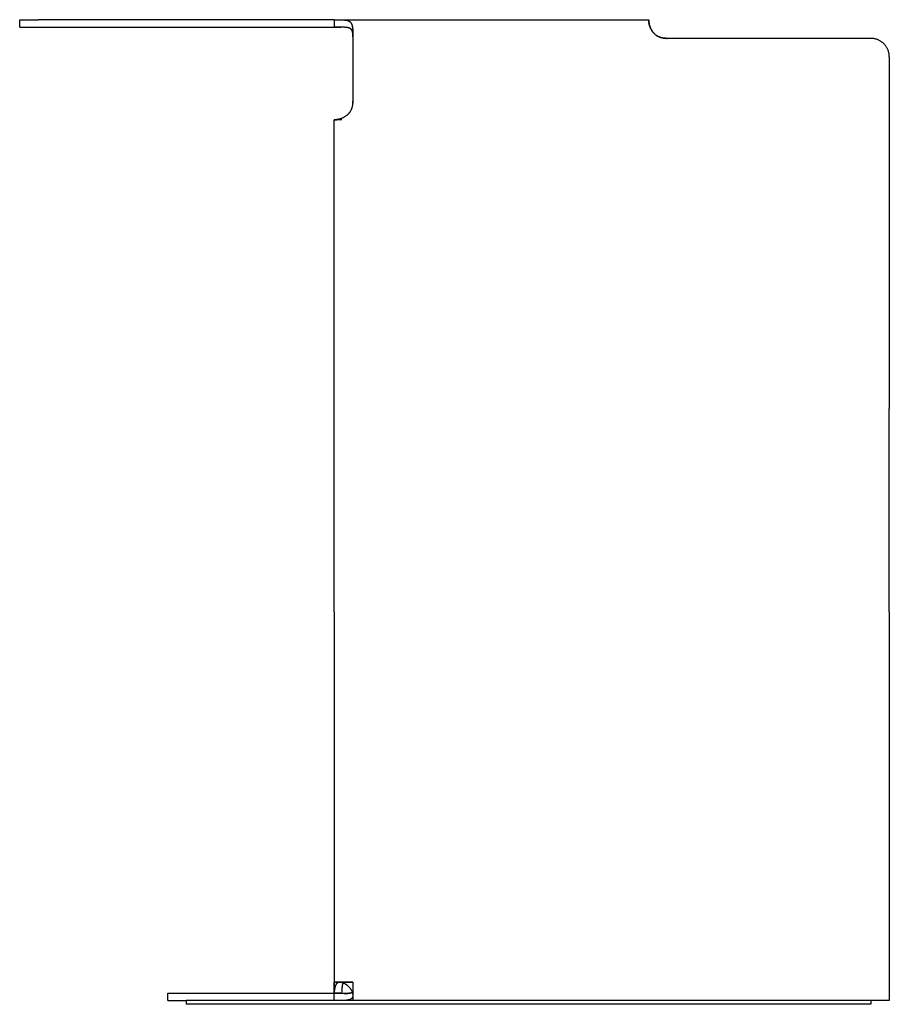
# Model space of a CAD drawing. Header units: millimetres. Extents: x 5000 to 6132, y 0 to 1128.
# Tile 2 of 3: x 5000 to 5470, y 596 to 1128. Entities that reach past the tile are written whole.
import ezdxf

# ---------------------------------------------------------------- set-up
doc = ezdxf.new("R2010")
doc.units = ezdxf.units.MM
doc.layers.add('Make2D$Sichtbar$Kurven', color=7, linetype='Continuous', true_color=0x000000)

msp = doc.modelspace()

# ---------------------------------------------------------------- linework, layer by layer
at = {"layer": 'Make2D$Sichtbar$Kurven', "color": 18, "lineweight": -3, "true_color": 0x000000}
for p, q in [((5000, 1123.76), (5000, 1127.76)), ((5000, 1127.76), (5010, 1127.76)), ((5000, 1123.76), (5010, 1123.76)), ((5170, 1127.76), (5010, 1127.76)), ((5010, 1123.76), (5170, 1123.76)), ((5170, 1127.76), (5172.63, 1127.83)), ((5170, 1127.76), (5170, 1123.76)), ((5170, 1123.76), (5170.04, 1123.76)), ((5174.02, 1123.75), (5170.04, 1123.76)), ((5170.04, 1123.76), (5173.65, 1123.76)), ((5174.88, 1123.73), (5170.04, 1123.76)), ((5170.45, 1127.76), (5173.11, 1127.77)), ((5170.45, 1127.76), (5260, 1127.76)), ((5172.63, 1127.83), (5173.91, 1127.84)), ((5173.11, 1127.77), (5174.37, 1127.74)), ((5173.91, 1127.84), (5174.53, 1127.82)), ((5175.49, 1123.72), (5174.02, 1123.75)), ((5174.37, 1127.74), (5174.99, 1127.7)), ((5174.53, 1127.82), (5175.13, 1127.8)), ((5175.98, 1123.68), (5174.88, 1123.73)), ((5174.99, 1127.7), (5175.62, 1127.66)), ((5175.13, 1127.8), (5175.42, 1127.78)), ((5175.42, 1127.78), (5175.7, 1127.75)), ((5175.97, 1123.7), (5175.49, 1123.72)), ((5175.62, 1127.66), (5175.91, 1127.63)), ((5175.7, 1127.75), (5175.98, 1127.72)), ((5175.91, 1127.63), (5176.18, 1127.6)), ((5176.43, 1123.67), (5175.97, 1123.7)), ((5175.98, 1127.72), (5176.24, 1127.68)), ((5176.24, 1123.67), (5175.98, 1123.68)), ((5176.18, 1127.6), (5176.44, 1127.56)), ((5176.24, 1127.68), (5176.5, 1127.64)), ((5176.49, 1123.65), (5176.24, 1123.67)), ((5176.66, 1123.64), (5176.43, 1123.67)), ((5176.44, 1127.56), (5176.69, 1127.52)), ((5176.73, 1123.62), (5176.49, 1123.65)), ((5176.5, 1127.64), (5176.63, 1127.61)), ((5176.63, 1127.61), (5176.75, 1127.58)), ((5176.88, 1123.62), (5176.66, 1123.64)), ((5176.69, 1127.52), (5176.8, 1127.49)), ((5176.97, 1123.59), (5176.73, 1123.62)), ((5176.75, 1127.58), (5176.87, 1127.55)), ((5176.8, 1127.49), (5176.92, 1127.47)), ((5176.87, 1127.55), (5176.99, 1127.52)), ((5177.09, 1123.58), (5176.88, 1123.62)), ((5176.92, 1127.47), (5177.03, 1127.44)), ((5177.2, 1123.55), (5176.97, 1123.59)), ((5176.99, 1127.52), (5177.11, 1127.49)), ((5177.03, 1127.44), (5177.14, 1127.41)), ((5177.31, 1123.54), (5177.09, 1123.58)), ((5177.11, 1127.49), (5177.22, 1127.45)), ((5177.14, 1127.41), (5177.25, 1127.38)), ((5177.32, 1123.53), (5177.2, 1123.55)), ((5177.22, 1127.45), (5177.33, 1127.42)), ((5177.25, 1127.38), (5177.35, 1127.35)), ((5177.41, 1123.52), (5177.31, 1123.54)), ((5177.43, 1123.51), (5177.32, 1123.53)), ((5177.33, 1127.42), (5177.44, 1127.38)), ((5177.35, 1127.35), (5177.45, 1127.31)), ((5177.51, 1123.5), (5177.41, 1123.52)), ((5177.54, 1123.48), (5177.43, 1123.51)), ((5177.44, 1127.38), (5177.55, 1127.33)), ((5177.45, 1127.31), (5177.55, 1127.28)), ((5177.61, 1123.47), (5177.51, 1123.5)), ((5177.65, 1123.45), (5177.54, 1123.48)), ((5177.55, 1127.33), (5177.65, 1127.29)), ((5177.55, 1127.28), (5177.65, 1127.24)), ((5177.71, 1123.45), (5177.61, 1123.47)), ((5177.65, 1127.29), (5177.76, 1127.24)), ((5177.65, 1127.24), (5177.74, 1127.2)), ((5177.76, 1123.42), (5177.65, 1123.45)), ((5177.81, 1123.42), (5177.71, 1123.45)), ((5177.74, 1127.2), (5177.83, 1127.16)), ((5177.76, 1127.24), (5177.85, 1127.19)), ((5177.87, 1123.39), (5177.76, 1123.42)), ((5177.91, 1123.39), (5177.81, 1123.42)), ((5177.83, 1127.16), (5177.92, 1127.11)), ((5177.85, 1127.19), (5177.95, 1127.14)), ((5177.98, 1123.35), (5177.87, 1123.39)), ((5178, 1123.35), (5177.91, 1123.39)), ((5177.92, 1127.11), (5178.01, 1127.06)), ((5177.95, 1127.14), (5178.05, 1127.08)), ((5178.08, 1123.31), (5177.98, 1123.35)), ((5178.09, 1123.32), (5178, 1123.35)), ((5178.01, 1127.06), (5178.09, 1127.01)), ((5178.05, 1127.08), (5178.14, 1127.03)), ((5178.19, 1123.27), (5178.08, 1123.31)), ((5178.09, 1127.01), (5178.17, 1126.96)), ((5178.18, 1123.28), (5178.09, 1123.32)), ((5178.14, 1127.03), (5178.18, 1127)), ((5178.17, 1126.96), (5178.26, 1126.9)), ((5178.18, 1127), (5178.23, 1126.97)), ((5178.27, 1123.25), (5178.18, 1123.28)), ((5178.29, 1123.23), (5178.19, 1123.27)), ((5178.23, 1126.97), (5178.27, 1126.94)), ((5178.26, 1126.9), (5178.34, 1126.84)), ((5178.27, 1126.94), (5178.31, 1126.9)), ((5178.36, 1123.21), (5178.27, 1123.25)), ((5178.39, 1123.18), (5178.29, 1123.23)), ((5178.31, 1126.9), (5178.35, 1126.87)), ((5178.34, 1126.84), (5178.41, 1126.78)), ((5178.35, 1126.87), (5178.4, 1126.84)), ((5178.45, 1123.16), (5178.36, 1123.21)), ((5178.49, 1123.13), (5178.39, 1123.18)), ((5178.4, 1126.84), (5178.44, 1126.8)), ((5178.41, 1126.78), (5178.49, 1126.72)), ((5178.44, 1126.8), (5178.48, 1126.77)), ((5178.53, 1123.12), (5178.45, 1123.16)), ((5178.48, 1126.77), (5178.52, 1126.73)), ((5178.49, 1126.72), (5178.57, 1126.65)), ((5178.59, 1123.08), (5178.49, 1123.13)), ((5178.52, 1126.73), (5178.55, 1126.7)), ((5178.61, 1123.07), (5178.53, 1123.12)), ((5178.55, 1126.7), (5178.59, 1126.66)), ((5178.57, 1126.65), (5178.64, 1126.58)), ((5178.59, 1126.66), (5178.63, 1126.62)), ((5178.69, 1123.02), (5178.59, 1123.08)), ((5178.7, 1123.03), (5178.61, 1123.07)), ((5178.63, 1126.62), (5178.67, 1126.59)), ((5178.64, 1126.58), (5178.71, 1126.51)), ((5178.67, 1126.59), (5178.7, 1126.55)), ((5178.75, 1122.99), (5178.69, 1123.02)), ((5178.7, 1126.55), (5178.77, 1126.47)), ((5178.77, 1122.98), (5178.7, 1123.03)), ((5178.71, 1126.51), (5178.78, 1126.43)), ((5178.81, 1122.95), (5178.75, 1122.99)), ((5178.77, 1126.47), (5178.84, 1126.38)), ((5178.85, 1122.93), (5178.77, 1122.98)), ((5178.78, 1126.43), (5178.85, 1126.35)), ((5178.86, 1122.91), (5178.81, 1122.95)), ((5178.84, 1126.38), (5178.9, 1126.3)), ((5178.85, 1126.35), (5178.91, 1126.28)), ((5178.92, 1122.87), (5178.85, 1122.93)), ((5178.91, 1122.88), (5178.86, 1122.91)), ((5178.9, 1126.3), (5178.97, 1126.21)), ((5178.91, 1126.28), (5178.96, 1126.22)), ((5178.96, 1122.84), (5178.91, 1122.88)), ((5179, 1122.82), (5178.92, 1122.87)), ((5178.96, 1126.22), (5179.01, 1126.15)), ((5179.01, 1122.8), (5178.96, 1122.84)), ((5178.97, 1126.21), (5179.03, 1126.12)), ((5179.07, 1122.76), (5179, 1122.82)), ((5179.01, 1126.15), (5179.06, 1126.08)), ((5179.06, 1122.76), (5179.01, 1122.8)), ((5179.03, 1126.12), (5179.09, 1126.03)), ((5179.06, 1126.08), (5179.1, 1126.02)), ((5179.1, 1122.72), (5179.06, 1122.76)), ((5179.1, 1122.73), (5179.07, 1122.76)), ((5179.09, 1126.03), (5179.15, 1125.93)), ((5179.1, 1126.02), (5179.15, 1125.95)), ((5179.13, 1122.7), (5179.1, 1122.73)), ((5179.15, 1122.68), (5179.1, 1122.72)), ((5179.17, 1122.67), (5179.13, 1122.7)), ((5179.15, 1125.95), (5179.19, 1125.87)), ((5179.15, 1125.93), (5179.2, 1125.83)), ((5179.19, 1125.87), (5179.23, 1125.8)), ((5179.2, 1125.83), (5179.26, 1125.73)), ((5179.23, 1125.8), (5179.27, 1125.73)), ((5179.26, 1125.73), (5179.31, 1125.63)), ((5179.27, 1125.73), (5179.31, 1125.65)), ((5179.31, 1125.65), (5179.35, 1125.57)), ((5179.31, 1125.63), (5179.36, 1125.53)), ((5179.35, 1125.57), (5179.39, 1125.5)), ((5179.36, 1125.53), (5179.4, 1125.42)), ((5179.39, 1125.5), (5179.42, 1125.42)), ((5179.4, 1125.42), (5179.45, 1125.31)), ((5179.42, 1125.42), (5179.46, 1125.34)), ((5179.45, 1125.31), (5179.49, 1125.2)), ((5179.46, 1125.34), (5179.49, 1125.26)), ((5179.49, 1125.26), (5179.52, 1125.17)), ((5179.49, 1125.2), (5179.54, 1125.09)), ((5179.52, 1125.17), (5179.58, 1125.01)), ((5179.54, 1125.09), (5179.58, 1124.97)), ((5179.58, 1125.01), (5179.64, 1124.83)), ((5179.58, 1124.97), (5179.61, 1124.85)), ((5179.61, 1124.85), (5179.65, 1124.73)), ((5179.64, 1124.83), (5179.69, 1124.66)), ((5179.65, 1124.73), (5179.69, 1124.61)), ((5179.69, 1124.66), (5179.74, 1124.48)), ((5179.69, 1124.61), (5179.72, 1124.49)), ((5179.72, 1124.49), (5179.78, 1124.23)), ((5179.74, 1124.48), (5179.78, 1124.29)), ((5179.78, 1124.29), (5179.82, 1124.1)), ((5179.78, 1124.23), (5179.83, 1123.97)), ((5179.82, 1124.1), (5179.85, 1123.91)), ((5179.83, 1123.97), (5179.88, 1123.7)), ((5179.85, 1123.91), (5179.88, 1123.71)), ((5179.87, 1123.76), (5179.87, 1123.76)), ((5179.88, 1123.71), (5179.91, 1123.51)), ((5179.88, 1123.7), (5179.92, 1123.43)), ((5179.91, 1123.51), (5179.93, 1123.31)), ((5179.92, 1123.43), (5179.95, 1123.15)), ((5179.93, 1123.31), (5179.97, 1122.89)), ((5179.95, 1123.15), (5179.97, 1122.86)), ((5179.97, 1122.89), (5180, 1122.46)), ((5179.97, 1122.86), (5180.01, 1122.2)), ((5260, 1127.76), (5340, 1127.76)), ((5339.97, 1127.43), (5339.98, 1127.57)), ((5339.97, 1127.26), (5339.97, 1127.43)), ((5339.97, 1127.16), (5339.97, 1127.26)), ((5339.97, 1127.05), (5339.97, 1127.16)), ((5339.97, 1126.94), (5339.97, 1127.05)), ((5339.98, 1126.81), (5339.97, 1126.94)), ((5340, 1127.76), (5339.98, 1127.42)), ((5339.98, 1127.57), (5339.99, 1127.67)), ((5339.98, 1127.42), (5339.98, 1127.33)), ((5339.99, 1126.75), (5339.98, 1127.42)), ((5339.98, 1127.33), (5339.99, 1127.22)), ((5339.99, 1126.68), (5339.98, 1126.81)), ((5339.99, 1127.71), (5340, 1127.73)), ((5339.99, 1127.67), (5339.99, 1127.71)), ((5339.99, 1127.22), (5339.99, 1127.11)), ((5339.99, 1127.11), (5340, 1126.98)), ((5340, 1126.54), (5339.99, 1126.68)), ((5340, 1126.42), (5340, 1127.76)), ((5340, 1126.98), (5340.01, 1126.84)), ((5340.02, 1126.4), (5340, 1126.54)), ((5340, 1126.42), (5340, 1125.42)), ((5340.01, 1126.84), (5340.03, 1126.69)), ((5340.04, 1126.24), (5340.02, 1126.4)), ((5340.03, 1126.69), (5340.05, 1126.53)), ((5340.07, 1126.08), (5340.04, 1126.24)), ((5340.05, 1126.53), (5340.07, 1126.36)), ((5340.07, 1126.36), (5340.13, 1126)), ((5340.09, 1125.91), (5340.07, 1126.08)), ((5340.13, 1125.74), (5340.09, 1125.91)), ((5340.13, 1126), (5340.21, 1125.6)), ((5340.17, 1125.55), (5340.13, 1125.74)), ((5340.21, 1125.36), (5340.17, 1125.55)), ((5340.21, 1125.6), (5340.25, 1125.39)), ((5340.26, 1125.17), (5340.21, 1125.36)), ((5340.25, 1125.39), (5340.3, 1125.17)), ((5340.32, 1124.96), (5340.26, 1125.17)), ((5340.3, 1125.17), (5340.36, 1124.94)), ((5340.38, 1124.76), (5340.32, 1124.96)), ((5340.36, 1124.94), (5340.43, 1124.71)), ((5340.45, 1124.54), (5340.38, 1124.76)), ((5340.43, 1124.71), (5340.5, 1124.47)), ((5340.53, 1124.32), (5340.45, 1124.54)), ((5340.5, 1124.47), (5340.58, 1124.22)), ((5340.61, 1124.09), (5340.53, 1124.32)), ((5340.58, 1124.22), (5340.67, 1123.97)), ((5340.7, 1123.86), (5340.61, 1124.09)), ((5340.67, 1123.97), (5340.77, 1123.72)), ((5340.8, 1123.62), (5340.7, 1123.86)), ((5340.77, 1123.72), (5340.88, 1123.46)), ((5340.91, 1123.38), (5340.8, 1123.62)), ((5340.88, 1123.46), (5341, 1123.2)), ((5341.02, 1123.13), (5340.91, 1123.38)), ((5341, 1123.2), (5341.12, 1122.93)), ((5341.15, 1122.88), (5341.02, 1123.13)), ((5341.12, 1122.93), (5341.26, 1122.66)), ((5341.29, 1122.6), (5341.15, 1122.88)), ((5179.19, 1122.64), (5179.15, 1122.68)), ((5179.2, 1122.63), (5179.17, 1122.67)), ((5179.23, 1122.6), (5179.19, 1122.64)), ((5179.23, 1122.6), (5179.2, 1122.63)), ((5179.26, 1122.57), (5179.23, 1122.6)), ((5179.27, 1122.55), (5179.23, 1122.6)), ((5179.29, 1122.54), (5179.26, 1122.57)), ((5179.31, 1122.51), (5179.27, 1122.55)), ((5179.32, 1122.5), (5179.29, 1122.54)), ((5179.35, 1122.46), (5179.31, 1122.51)), ((5179.35, 1122.47), (5179.32, 1122.5)), ((5179.38, 1122.43), (5179.35, 1122.47)), ((5179.39, 1122.42), (5179.35, 1122.46)), ((5179.41, 1122.4), (5179.38, 1122.43)), ((5179.42, 1122.37), (5179.39, 1122.42)), ((5179.44, 1122.36), (5179.41, 1122.4)), ((5179.46, 1122.33), (5179.42, 1122.37)), ((5179.46, 1122.32), (5179.44, 1122.36)), ((5179.49, 1122.28), (5179.46, 1122.33)), ((5179.49, 1122.29), (5179.46, 1122.32)), ((5179.51, 1122.25), (5179.49, 1122.29)), ((5179.52, 1122.23), (5179.49, 1122.28)), ((5179.54, 1122.21), (5179.51, 1122.25)), ((5179.55, 1122.18), (5179.52, 1122.23)), ((5179.56, 1122.17), (5179.54, 1122.21)), ((5179.58, 1122.13), (5179.55, 1122.18)), ((5179.59, 1122.13), (5179.56, 1122.17)), ((5179.61, 1122.08), (5179.58, 1122.13)), ((5179.61, 1122.09), (5179.59, 1122.13)), ((5179.63, 1122.05), (5179.61, 1122.09)), ((5179.63, 1122.03), (5179.61, 1122.08)), ((5179.65, 1122.01), (5179.63, 1122.05)), ((5179.66, 1121.98), (5179.63, 1122.03)), ((5179.67, 1121.97), (5179.65, 1122.01)), ((5179.68, 1121.92), (5179.66, 1121.98)), ((5179.69, 1121.92), (5179.67, 1121.97)), ((5179.71, 1121.87), (5179.68, 1121.92)), ((5179.71, 1121.88), (5179.69, 1121.92)), ((5179.73, 1121.84), (5179.71, 1121.88)), ((5179.73, 1121.82), (5179.71, 1121.87)), ((5179.75, 1121.79), (5179.73, 1121.84)), ((5179.75, 1121.76), (5179.73, 1121.82)), ((5179.77, 1121.75), (5179.75, 1121.79)), ((5179.77, 1121.71), (5179.75, 1121.76)), ((5179.78, 1121.7), (5179.77, 1121.75)), ((5179.79, 1121.65), (5179.77, 1121.71)), ((5179.8, 1121.65), (5179.78, 1121.7)), ((5179.81, 1121.59), (5179.79, 1121.65)), ((5179.81, 1121.6), (5179.8, 1121.65)), ((5179.83, 1121.56), (5179.81, 1121.6)), ((5179.82, 1121.54), (5179.81, 1121.59)), ((5179.86, 1121.42), (5179.82, 1121.54)), ((5179.84, 1121.51), (5179.83, 1121.56)), ((5179.86, 1121.43), (5179.84, 1121.51)), ((5179.88, 1121.35), (5179.86, 1121.43)), ((5179.88, 1121.3), (5179.86, 1121.42)), ((5179.89, 1121.28), (5179.88, 1121.35)), ((5179.91, 1121.18), (5179.88, 1121.3)), ((5179.91, 1121.2), (5179.89, 1121.28)), ((5179.94, 1121.03), (5179.91, 1121.2)), ((5179.93, 1121.05), (5179.91, 1121.18)), ((5179.95, 1120.93), (5179.93, 1121.05)), ((5179.96, 1120.87), (5179.94, 1121.03)), ((5179.97, 1120.8), (5179.95, 1120.93)), ((5179.98, 1120.7), (5179.96, 1120.87)), ((5179.98, 1120.66), (5179.97, 1120.8)), ((5179.99, 1120.53), (5179.98, 1120.7)), ((5179.99, 1120.53), (5179.98, 1120.66)), ((5180, 1120.35), (5179.99, 1120.53)), ((5180.01, 1120.25), (5179.99, 1120.53)), ((5180, 1122.46), (5180.02, 1122.01)), ((5180.01, 1120.17), (5180, 1120.35)), ((5180.03, 1120.12), (5180, 1118.52)), ((5180, 1118.52), (5180, 1117.76)), ((5180, 1117.76), (5180, 1083.76)), ((5180.01, 1122.2), (5180.03, 1121.53)), ((5180.02, 1119.97), (5180.01, 1120.25)), ((5180.01, 1118.52), (5180.02, 1119.37)), ((5180.02, 1122.01), (5180.03, 1121.09)), ((5180.03, 1120.12), (5180.02, 1119.37)), ((5180.02, 1119.37), (5180.02, 1119.97)), ((5180.03, 1121.53), (5180.03, 1120.12)), ((5180.03, 1121.09), (5180.03, 1120.12)), ((5341.26, 1122.66), (5341.41, 1122.4)), ((5341.43, 1122.33), (5341.29, 1122.6)), ((5341.41, 1122.4), (5341.57, 1122.13)), ((5341.59, 1122.07), (5341.43, 1122.33)), ((5341.57, 1122.13), (5341.73, 1121.86)), ((5341.74, 1121.82), (5341.59, 1122.07)), ((5341.73, 1121.86), (5341.91, 1121.6)), ((5341.91, 1121.57), (5341.74, 1121.82)), ((5341.91, 1121.6), (5342.1, 1121.34)), ((5342.08, 1121.32), (5341.91, 1121.57)), ((5342.26, 1121.08), (5342.08, 1121.32)), ((5342.1, 1121.34), (5342.29, 1121.08)), ((5342.35, 1120.97), (5342.26, 1121.08)), ((5342.29, 1121.08), (5342.5, 1120.83)), ((5342.45, 1120.85), (5342.35, 1120.97)), ((5342.55, 1120.73), (5342.45, 1120.85)), ((5342.5, 1120.83), (5342.61, 1120.7)), ((5342.65, 1120.62), (5342.55, 1120.73)), ((5342.61, 1120.7), (5342.72, 1120.58)), ((5342.75, 1120.51), (5342.65, 1120.62)), ((5342.72, 1120.58), (5342.83, 1120.46)), ((5342.86, 1120.4), (5342.75, 1120.51)), ((5342.83, 1120.46), (5342.94, 1120.34)), ((5342.97, 1120.29), (5342.86, 1120.4)), ((5342.94, 1120.34), (5343.06, 1120.22)), ((5343.08, 1120.18), (5342.97, 1120.29)), ((5343.06, 1120.22), (5343.18, 1120.11)), ((5343.2, 1120.07), (5343.08, 1120.18)), ((5343.18, 1120.11), (5343.3, 1120)), ((5343.31, 1119.97), (5343.2, 1120.07)), ((5343.3, 1120), (5343.42, 1119.89)), ((5343.44, 1119.87), (5343.31, 1119.97)), ((5343.42, 1119.89), (5343.55, 1119.78)), ((5343.56, 1119.76), (5343.44, 1119.87)), ((5343.55, 1119.78), (5343.68, 1119.67)), ((5343.69, 1119.66), (5343.56, 1119.76)), ((5343.68, 1119.67), (5343.81, 1119.57)), ((5343.82, 1119.56), (5343.69, 1119.66)), ((5343.81, 1119.57), (5343.94, 1119.47)), ((5343.96, 1119.46), (5343.82, 1119.56)), ((5343.94, 1119.47), (5344.08, 1119.37)), ((5344.09, 1119.36), (5343.96, 1119.46)), ((5344.08, 1119.37), (5344.22, 1119.28)), ((5344.24, 1119.27), (5344.09, 1119.36)), ((5344.22, 1119.28), (5344.36, 1119.19)), ((5344.38, 1119.17), (5344.24, 1119.27)), ((5344.36, 1119.19), (5344.5, 1119.1)), ((5344.54, 1119.08), (5344.38, 1119.17)), ((5344.5, 1119.1), (5344.65, 1119.01)), ((5344.69, 1118.98), (5344.54, 1119.08)), ((5344.65, 1119.01), (5344.8, 1118.93)), ((5344.85, 1118.9), (5344.69, 1118.98)), ((5344.8, 1118.93), (5345.04, 1118.81)), ((5345.01, 1118.81), (5344.85, 1118.9)), ((5345.16, 1118.73), (5345.01, 1118.81)), ((5345.04, 1118.81), (5345.29, 1118.69)), ((5345.32, 1118.65), (5345.16, 1118.73)), ((5345.29, 1118.69), (5345.54, 1118.58)), ((5345.47, 1118.58), (5345.32, 1118.65)), ((5345.63, 1118.51), (5345.47, 1118.58)), ((5345.54, 1118.58), (5345.8, 1118.47)), ((5345.78, 1118.44), (5345.63, 1118.51)), ((5345.94, 1118.38), (5345.78, 1118.44)), ((5345.8, 1118.47), (5346.05, 1118.38)), ((5346.1, 1118.32), (5345.94, 1118.38)), ((5346.05, 1118.38), (5346.31, 1118.29)), ((5346.25, 1118.27), (5346.1, 1118.32)), ((5346.41, 1118.22), (5346.25, 1118.27)), ((5346.31, 1118.29), (5346.57, 1118.21)), ((5346.57, 1118.17), (5346.41, 1118.22)), ((5346.57, 1118.21), (5346.84, 1118.13)), ((5346.73, 1118.12), (5346.57, 1118.17)), ((5346.89, 1118.08), (5346.73, 1118.12)), ((5346.84, 1118.13), (5347.1, 1118.07)), ((5347.05, 1118.04), (5346.89, 1118.08)), ((5347.21, 1118), (5347.05, 1118.04)), ((5347.1, 1118.07), (5347.37, 1118.01)), ((5347.37, 1117.97), (5347.21, 1118)), ((5347.37, 1118.01), (5347.64, 1117.95)), ((5347.53, 1117.94), (5347.37, 1117.97)), ((5347.86, 1117.88), (5347.53, 1117.94)), ((5347.64, 1117.95), (5347.91, 1117.91)), ((5348.19, 1117.84), (5347.86, 1117.88)), ((5347.91, 1117.91), (5348.18, 1117.87)), ((5348.18, 1117.87), (5348.46, 1117.83)), ((5348.52, 1117.81), (5348.19, 1117.84)), ((5348.46, 1117.83), (5348.73, 1117.8)), ((5348.86, 1117.78), (5348.52, 1117.81)), ((5348.73, 1117.8), (5349, 1117.78)), ((5349.2, 1117.77), (5348.86, 1117.78)), ((5349.39, 1117.76), (5348.86, 1117.78)), ((5349, 1117.78), (5350, 1117.76)), ((5349.55, 1117.76), (5349.2, 1117.77)), ((5349.39, 1117.76), (5349.58, 1117.76)), ((5350, 1117.76), (5349.55, 1117.76)), ((5349.96, 1117.76), (5349.58, 1117.76)), ((5460, 1117.76), (5350, 1117.76)), ((5460.34, 1117.75), (5460, 1117.76)), ((5460.68, 1117.73), (5460.34, 1117.75)), ((5461.02, 1117.71), (5460.68, 1117.73)), ((5461.36, 1117.66), (5461.02, 1117.71)), ((5461.7, 1117.61), (5461.36, 1117.66)), ((5462.03, 1117.55), (5461.7, 1117.61)), ((5462.37, 1117.47), (5462.03, 1117.55)), ((5462.7, 1117.39), (5462.37, 1117.47)), ((5463.03, 1117.29), (5462.7, 1117.39)), ((5463.35, 1117.18), (5463.03, 1117.29)), ((5463.67, 1117.06), (5463.35, 1117.18)), ((5463.98, 1116.93), (5463.67, 1117.06)), ((5464.29, 1116.79), (5463.98, 1116.93)), ((5464.6, 1116.64), (5464.29, 1116.79)), ((5464.9, 1116.47), (5464.6, 1116.64)), ((5465.2, 1116.3), (5464.9, 1116.47)), ((5465.48, 1116.12), (5465.2, 1116.3)), ((5465.77, 1115.93), (5465.48, 1116.12)), ((5466.04, 1115.73), (5465.77, 1115.93)), ((5466.31, 1115.51), (5466.04, 1115.73)), ((5466.57, 1115.29), (5466.31, 1115.51)), ((5466.83, 1115.07), (5466.57, 1115.29)), ((5467.07, 1114.83), (5466.83, 1115.07)), ((5467.31, 1114.58), (5467.07, 1114.83)), ((5467.54, 1114.33), (5467.31, 1114.58)), ((5467.76, 1114.07), (5467.54, 1114.33)), ((5467.97, 1113.8), (5467.76, 1114.07)), ((5468.17, 1113.52), (5467.97, 1113.8)), ((5468.36, 1113.24), (5468.17, 1113.52)), ((5468.54, 1112.95), (5468.36, 1113.24)), ((5468.72, 1112.66), (5468.54, 1112.95)), ((5468.88, 1112.36), (5468.72, 1112.66)), ((5469.03, 1112.05), (5468.88, 1112.36)), ((5469.17, 1111.74), (5469.03, 1112.05)), ((5469.3, 1111.43), (5469.17, 1111.74)), ((5469.42, 1111.11), (5469.3, 1111.43)), ((5469.53, 1110.78), (5469.42, 1111.11)), ((5469.63, 1110.46), (5469.53, 1110.78)), ((5469.72, 1110.13), (5469.63, 1110.46)), ((5469.79, 1109.79), (5469.72, 1110.13)), ((5469.85, 1109.46), (5469.79, 1109.79)), ((5469.91, 1109.12), (5469.85, 1109.46)), ((5469.95, 1108.78), (5469.91, 1109.12)), ((5469.98, 1108.44), (5469.95, 1108.78)), ((5469.99, 1108.1), (5469.98, 1108.44)), ((5470, 1107.76), (5469.99, 1108.1)), ((5470, 1107.76), (5470, 917.76)), ((5179.55, 1080.33), (5179.47, 1080.07)), ((5179.62, 1080.6), (5179.55, 1080.33)), ((5179.69, 1080.86), (5179.62, 1080.6)), ((5179.75, 1081.13), (5179.69, 1080.86)), ((5179.8, 1081.4), (5179.75, 1081.13)), ((5179.85, 1081.67), (5179.8, 1081.4)), ((5179.89, 1081.94), (5179.85, 1081.67)), ((5179.93, 1082.21), (5179.89, 1081.94)), ((5179.95, 1082.49), (5179.93, 1082.21)), ((5179.97, 1082.76), (5179.95, 1082.49)), ((5180, 1083.76), (5179.97, 1082.76)), ((5179.99, 1083.15), (5180, 1083.34)), ((5180, 1083.34), (5180, 1083.76)), ((5174.83, 1074.88), (5174.56, 1074.75)), ((5175.09, 1075.02), (5174.83, 1074.88)), ((5175.36, 1075.17), (5175.09, 1075.02)), ((5175.63, 1075.32), (5175.36, 1075.17)), ((5175.9, 1075.49), (5175.63, 1075.32)), ((5176.16, 1075.67), (5175.9, 1075.49)), ((5176.42, 1075.86), (5176.16, 1075.67)), ((5176.68, 1076.05), (5176.42, 1075.86)), ((5176.93, 1076.26), (5176.68, 1076.05)), ((5177.06, 1076.37), (5176.93, 1076.26)), ((5177.18, 1076.47), (5177.06, 1076.37)), ((5177.3, 1076.59), (5177.18, 1076.47)), ((5177.42, 1076.7), (5177.3, 1076.59)), ((5177.53, 1076.82), (5177.42, 1076.7)), ((5177.65, 1076.94), (5177.53, 1076.82)), ((5177.76, 1077.06), (5177.65, 1076.94)), ((5177.87, 1077.18), (5177.76, 1077.06)), ((5177.98, 1077.31), (5177.87, 1077.18)), ((5178.09, 1077.44), (5177.98, 1077.31)), ((5178.19, 1077.57), (5178.09, 1077.44)), ((5178.29, 1077.7), (5178.19, 1077.57)), ((5178.39, 1077.84), (5178.29, 1077.7)), ((5178.48, 1077.98), (5178.39, 1077.84)), ((5178.57, 1078.12), (5178.48, 1077.98)), ((5178.66, 1078.26), (5178.57, 1078.12)), ((5178.74, 1078.41), (5178.66, 1078.26)), ((5178.83, 1078.55), (5178.74, 1078.41)), ((5178.95, 1078.8), (5178.83, 1078.55)), ((5179.07, 1079.05), (5178.95, 1078.8)), ((5179.18, 1079.3), (5179.07, 1079.05)), ((5179.28, 1079.55), (5179.18, 1079.3)), ((5179.38, 1079.81), (5179.28, 1079.55)), ((5179.47, 1080.07), (5179.38, 1079.81)), ((5170.07, 1073.75), (5170, 1073.76)), ((5170, 1073.76), (5171.33, 1073.76)), ((5170, 917.76), (5170, 1073.76)), ((5170.13, 1073.74), (5170.07, 1073.75)), ((5170.2, 1073.74), (5170.13, 1073.74)), ((5170.27, 1073.74), (5170.2, 1073.74)), ((5170.33, 1073.74), (5170.27, 1073.74)), ((5174.19, 1073.75), (5170.33, 1073.74)), ((5170.43, 1073.74), (5170.33, 1073.74)), ((5170.54, 1073.75), (5170.43, 1073.74)), ((5170.65, 1073.75), (5170.54, 1073.75)), ((5170.78, 1073.76), (5170.65, 1073.75)), ((5170.92, 1073.77), (5170.78, 1073.76)), ((5171.07, 1073.79), (5170.92, 1073.77)), ((5171.23, 1073.8), (5171.07, 1073.79)), ((5171.4, 1073.83), (5171.23, 1073.8)), ((5171.76, 1073.89), (5171.4, 1073.83)), ((5172.16, 1073.96), (5171.76, 1073.89)), ((5172.37, 1074.01), (5172.16, 1073.96)), ((5172.59, 1074.06), (5172.37, 1074.01)), ((5172.82, 1074.12), (5172.59, 1074.06)), ((5173.05, 1074.19), (5172.82, 1074.12)), ((5173.29, 1074.26), (5173.05, 1074.19)), ((5173.53, 1074.34), (5173.29, 1074.26)), ((5173.78, 1074.43), (5173.53, 1074.34)), ((5174.04, 1074.53), (5173.78, 1074.43)), ((5174.3, 1074.64), (5174.04, 1074.53)), ((5174.56, 1074.75), (5174.3, 1074.64)), ((5170, 807.76), (5170, 917.76)), ((5470, 807.76), (5470, 917.76)), ((5170, 807.76), (5170, 607.76)), ((5470, 807.76), (5470, 607.76)), ((5172.93, 607.76), (5170, 607.76)), ((5170, 607.76), (5170, 601.76)), ((5170, 601.76), (5170, 607.76)), ((5170.73, 607.76), (5172.85, 607.76)), ((5171.07, 606.52), (5171.14, 606.64)), ((5171.14, 606.64), (5171.2, 606.77)), ((5171.2, 606.77), (5171.27, 606.89)), ((5171.27, 606.89), (5171.32, 606.96)), ((5171.32, 606.96), (5171.36, 607.02)), ((5171.36, 607.02), (5171.41, 607.09)), ((5171.41, 607.09), (5171.45, 607.15)), ((5171.45, 607.15), (5171.5, 607.2)), ((5171.5, 607.2), (5171.54, 607.26)), ((5171.54, 607.26), (5171.56, 607.28)), ((5171.56, 607.28), (5171.59, 607.3)), ((5171.59, 607.3), (5171.61, 607.33)), ((5171.61, 607.33), (5171.63, 607.35)), ((5171.63, 607.35), (5171.65, 607.37)), ((5171.65, 607.37), (5171.68, 607.39)), ((5171.68, 607.39), (5171.7, 607.41)), ((5171.7, 607.41), (5171.72, 607.43)), ((5171.72, 607.43), (5171.75, 607.45)), ((5171.75, 607.45), (5171.77, 607.47)), ((5171.77, 607.47), (5171.79, 607.49)), ((5171.79, 607.49), (5171.82, 607.5)), ((5171.82, 607.5), (5171.84, 607.52)), ((5171.84, 607.52), (5171.86, 607.53)), ((5171.86, 607.53), (5171.89, 607.55)), ((5171.89, 607.55), (5171.91, 607.56)), ((5171.91, 607.56), (5171.93, 607.58)), ((5171.93, 607.58), (5171.96, 607.59)), ((5171.96, 607.59), (5171.98, 607.6)), ((5171.98, 607.6), (5172.01, 607.61)), ((5172.01, 607.61), (5172.03, 607.62)), ((5172.03, 607.62), (5172.06, 607.63)), ((5172.06, 607.63), (5172.08, 607.64)), ((5172.08, 607.64), (5172.11, 607.65)), ((5172.11, 607.65), (5172.13, 607.66)), ((5172.13, 607.66), (5172.16, 607.67)), ((5172.16, 607.67), (5172.19, 607.68)), ((5172.19, 607.68), (5172.21, 607.69)), ((5172.21, 607.69), (5172.24, 607.69)), ((5172.24, 607.69), (5172.27, 607.7)), ((5172.27, 607.7), (5172.32, 607.71)), ((5172.32, 607.71), (5172.37, 607.72)), ((5172.37, 607.72), (5172.43, 607.73)), ((5172.43, 607.73), (5172.49, 607.74)), ((5172.49, 607.74), (5172.55, 607.74)), ((5172.55, 607.74), (5172.61, 607.75)), ((5172.61, 607.75), (5172.67, 607.75)), ((5172.67, 607.75), (5172.8, 607.76)), ((5172.8, 607.76), (5172.93, 607.76)), ((5180, 607.76), (5172.93, 607.76)), ((5173.04, 607.76), (5173.17, 607.75)), ((5173.04, 607.76), (5180, 607.76)), ((5173.17, 607.75), (5173.31, 607.75)), ((5173.31, 607.75), (5173.44, 607.74)), ((5173.44, 607.74), (5173.58, 607.73)), ((5173.58, 607.73), (5173.72, 607.71)), ((5173.72, 607.71), (5173.86, 607.69)), ((5173.86, 607.69), (5174, 607.66)), ((5174, 607.66), (5174.15, 607.63)), ((5174.15, 607.63), (5174.29, 607.6)), ((5174.29, 607.6), (5174.44, 607.56)), ((5174.44, 607.56), (5174.59, 607.51)), ((5174.49, 606.64), (5174.45, 606.52)), ((5174.53, 606.77), (5174.49, 606.64)), ((5174.56, 606.87), (5174.53, 606.77)), ((5174.6, 606.97), (5174.56, 606.87)), ((5174.59, 607.51), (5174.74, 607.46)), ((5174.62, 607.02), (5174.6, 606.97)), ((5174.64, 607.06), (5174.62, 607.02)), ((5174.66, 607.1), (5174.64, 607.06)), ((5174.68, 607.15), (5174.66, 607.1)), ((5174.7, 607.18), (5174.68, 607.15)), ((5174.72, 607.22), (5174.7, 607.18)), ((5174.74, 607.26), (5174.72, 607.22)), ((5174.74, 607.46), (5174.89, 607.4)), ((5174.76, 607.29), (5174.74, 607.26)), ((5174.78, 607.33), (5174.76, 607.29)), ((5174.8, 607.36), (5174.78, 607.33)), ((5174.83, 607.39), (5174.8, 607.36)), ((5174.85, 607.41), (5174.83, 607.39)), ((5174.89, 607.4), (5175.05, 607.33)), ((5175.05, 607.33), (5175.21, 607.26)), ((5175.21, 607.26), (5175.37, 607.17)), ((5175.37, 607.17), (5175.53, 607.09)), ((5175.53, 607.09), (5175.69, 607)), ((5175.69, 607), (5175.85, 606.91)), ((5175.85, 606.91), (5176, 606.81)), ((5176, 606.81), (5176.15, 606.72)), ((5176.15, 606.72), (5176.29, 606.62)), ((5176.29, 606.62), (5176.44, 606.51)), ((5180, 607.76), (5180, 597.76)), ((5470, 607.76), (5470, 597.76)), ((5080, 597.76), (5080, 601.76)), ((5080, 601.76), (5090, 601.76)), ((5090, 601.76), (5170, 601.76)), ((5170, 601.76), (5170.01, 601.9)), ((5170, 601.76), (5170, 601.76)), ((5170, 601.76), (5170, 601.76)), ((5170, 601.76), (5170, 601.76)), ((5170, 601.76), (5170, 601.76)), ((5170, 601.76), (5170, 601.76)), ((5170, 601.76), (5170, 601.76)), ((5170, 601.76), (5170, 601.76)), ((5170, 601.76), (5170, 601.76)), ((5170, 601.76), (5170, 601.76)), ((5170, 601.76), (5170, 601.76)), ((5170, 601.76), (5170, 601.76)), ((5170, 601.76), (5170, 601.76)), ((5170, 601.76), (5170, 601.76)), ((5170, 601.76), (5170, 601.76)), ((5170, 601.76), (5170, 601.76)), ((5170, 601.76), (5170, 601.76)), ((5170, 601.76), (5170, 601.76)), ((5170, 601.76), (5170, 601.76)), ((5170, 601.76), (5170, 601.76)), ((5170, 601.76), (5170, 601.76)), ((5170, 601.76), (5170, 601.76)), ((5170, 601.76), (5170, 601.76)), ((5170, 601.76), (5170, 601.76)), ((5170, 601.76), (5170, 601.76)), ((5174, 601.76), (5170, 601.76)), ((5170, 601.76), (5170, 601.76)), ((5170, 601.76), (5170, 601.76)), ((5170, 597.76), (5170, 601.76)), ((5170.01, 601.9), (5170.1, 602.59)), ((5170.1, 602.59), (5170.17, 603.08)), ((5170.17, 603.08), (5170.26, 603.61)), ((5170.26, 603.61), (5170.36, 604.17)), ((5170.35, 601.76), (5172.24, 601.73)), ((5170.35, 601.76), (5174, 601.76)), ((5172.24, 601.73), (5170.35, 601.76)), ((5170.36, 604.17), (5170.49, 604.74)), ((5170.49, 604.74), (5170.56, 605.02)), ((5170.56, 605.02), (5170.63, 605.31)), ((5170.63, 605.31), (5170.72, 605.59)), ((5170.72, 605.59), (5170.76, 605.73)), ((5170.76, 605.73), (5170.8, 605.86)), ((5170.8, 605.86), (5170.85, 606)), ((5170.85, 606), (5170.9, 606.13)), ((5170.9, 606.13), (5170.96, 606.26)), ((5170.96, 606.26), (5171.01, 606.39)), ((5171.01, 606.39), (5171.07, 606.52)), ((5173.12, 601.7), (5173.55, 601.69)), ((5173.55, 601.69), (5175.31, 601.64)), ((5174.02, 602.71), (5174, 601.92)), ((5174, 601.92), (5174, 601.79)), ((5174, 601.79), (5174, 601.77)), ((5174, 601.77), (5174, 601.76)), ((5174, 601.76), (5174, 601.76)), ((5174, 601.76), (5174, 601.76)), ((5174, 601.76), (5174, 601.76)), ((5174, 601.76), (5174, 601.76)), ((5174, 601.76), (5178.25, 601.76)), ((5174.06, 603.71), (5174.02, 602.71)), ((5174.1, 604.22), (5174.06, 603.71)), ((5174.15, 604.74), (5174.1, 604.22)), ((5174.21, 605.26), (5174.15, 604.74)), ((5174.24, 605.52), (5174.21, 605.26)), ((5174.28, 605.77), (5174.24, 605.52)), ((5174.33, 606.02), (5174.28, 605.77)), ((5174.36, 606.15), (5174.33, 606.02)), ((5174.38, 606.27), (5174.36, 606.15)), ((5174.42, 606.4), (5174.38, 606.27)), ((5174.45, 606.52), (5174.42, 606.4)), ((5175.31, 601.64), (5176.17, 601.64)), ((5176.17, 601.64), (5177.03, 601.65)), ((5176.44, 606.51), (5176.58, 606.41)), ((5176.58, 606.41), (5176.72, 606.3)), ((5176.72, 606.3), (5176.86, 606.18)), ((5176.86, 606.18), (5177, 606.07)), ((5177, 606.07), (5177.14, 605.95)), ((5177.03, 601.65), (5177.44, 601.67)), ((5177.14, 605.95), (5177.41, 605.7)), ((5177.41, 605.7), (5177.68, 605.44)), ((5177.44, 601.67), (5177.65, 601.69)), ((5177.65, 601.69), (5177.86, 601.71)), ((5177.68, 605.44), (5177.94, 605.17)), ((5179.13, 601.76), (5177.85, 601.71)), ((5177.86, 601.71), (5178.06, 601.73)), ((5177.94, 605.17), (5178.19, 604.9)), ((5178.06, 601.73), (5178.25, 601.76)), ((5178.19, 604.9), (5178.31, 604.76)), ((5178.25, 601.76), (5178.44, 601.79)), ((5178.31, 604.76), (5178.42, 604.62)), ((5178.42, 604.62), (5178.54, 604.48)), ((5178.44, 601.79), (5178.63, 601.82)), ((5178.54, 604.48), (5178.65, 604.34)), ((5178.63, 601.82), (5178.72, 601.84)), ((5178.65, 604.34), (5178.75, 604.2)), ((5178.72, 601.84), (5178.81, 601.87)), ((5178.75, 604.2), (5178.86, 604.05)), ((5178.81, 601.87), (5178.89, 601.89)), ((5178.86, 604.05), (5178.96, 603.91)), ((5178.89, 601.89), (5178.98, 601.92)), ((5178.96, 603.91), (5179.06, 603.76)), ((5178.98, 601.92), (5179.06, 601.94)), ((5179.06, 603.76), (5179.15, 603.6)), ((5179.06, 601.94), (5179.14, 601.97)), ((5179.14, 601.97), (5179.18, 601.99)), ((5179.15, 603.6), (5179.24, 603.45)), ((5179.18, 601.99), (5179.22, 602)), ((5179.22, 602), (5179.25, 602.02)), ((5179.24, 603.45), (5179.33, 603.29)), ((5179.25, 602.02), (5179.29, 602.04)), ((5179.29, 602.04), (5179.32, 602.05)), ((5179.32, 602.05), (5179.36, 602.07)), ((5179.33, 603.29), (5179.42, 603.13)), ((5179.36, 602.07), (5179.39, 602.09)), ((5179.39, 602.09), (5179.42, 602.11)), ((5179.42, 603.13), (5179.49, 602.99)), ((5179.42, 602.11), (5179.45, 602.13)), ((5179.45, 602.13), (5179.49, 602.15)), ((5179.49, 602.99), (5179.56, 602.84)), ((5179.49, 602.15), (5179.52, 602.17)), ((5179.52, 602.17), (5179.54, 602.19)), ((5179.54, 602.19), (5179.57, 602.21)), ((5179.56, 602.84), (5179.62, 602.7)), ((5179.57, 602.21), (5179.6, 602.23)), ((5179.6, 602.23), (5179.63, 602.25)), ((5179.62, 602.7), (5179.67, 602.57)), ((5179.63, 602.25), (5179.65, 602.28)), ((5179.65, 602.28), (5179.68, 602.3)), ((5179.67, 602.57), (5179.72, 602.43)), ((5179.68, 602.3), (5179.7, 602.32)), ((5179.7, 602.32), (5179.72, 602.35)), ((5179.72, 602.43), (5179.77, 602.3)), ((5179.72, 602.35), (5179.74, 602.37)), ((5179.77, 602.3), (5179.81, 602.17)), ((5179.81, 602.17), (5179.84, 602.04)), ((5179.84, 602.04), (5179.88, 601.91)), ((5179.88, 601.91), (5179.9, 601.78)), ((5179.9, 601.78), (5179.93, 601.66)), ((5179.93, 601.66), (5179.95, 601.53)), ((5179.95, 601.53), (5179.96, 601.41)), ((5179.96, 601.41), (5179.98, 601.28)), ((5179.98, 601.76), (5180, 601.04)), ((5179.98, 601.28), (5179.99, 601.16)), ((5080, 597.76), (5090, 597.76)), ((5090, 597.76), (5090, 595.76)), ((5170, 597.76), (5090, 597.76)), ((5173.43, 597.77), (5170, 597.76)), ((5179.84, 597.76), (5170, 597.76)), ((5179.84, 597.76), (5172.25, 597.76)), ((5174.53, 597.8), (5173.43, 597.77)), ((5175.59, 597.86), (5174.53, 597.8)), ((5176.1, 597.9), (5175.59, 597.86)), ((5176.59, 597.96), (5176.1, 597.9)), ((5177.07, 598.02), (5176.59, 597.96)), ((5177.3, 598.06), (5177.07, 598.02)), ((5177.53, 598.1), (5177.3, 598.06)), ((5177.75, 598.15), (5177.53, 598.1)), ((5177.96, 598.2), (5177.75, 598.15)), ((5178.17, 598.26), (5177.96, 598.2)), ((5178.37, 598.32), (5178.17, 598.26)), ((5178.52, 598.37), (5178.37, 598.32)), ((5178.59, 598.4), (5178.52, 598.37)), ((5178.67, 598.42), (5178.59, 598.4)), ((5178.74, 598.45), (5178.67, 598.42)), ((5178.81, 598.48), (5178.74, 598.45)), ((5178.87, 598.52), (5178.81, 598.48)), ((5178.94, 598.55), (5178.87, 598.52)), ((5179, 598.58), (5178.94, 598.55)), ((5179.06, 598.61), (5179, 598.58)), ((5179.11, 598.64), (5179.06, 598.61)), ((5179.17, 598.68), (5179.11, 598.64)), ((5179.22, 598.71), (5179.17, 598.68)), ((5179.28, 598.75), (5179.22, 598.71)), ((5179.33, 598.79), (5179.28, 598.75)), ((5179.38, 598.84), (5179.33, 598.79)), ((5179.43, 598.88), (5179.38, 598.84)), ((5179.48, 598.93), (5179.43, 598.88)), ((5179.52, 598.97), (5179.48, 598.93)), ((5179.57, 599.02), (5179.52, 598.97)), ((5179.61, 599.07), (5179.57, 599.02)), ((5179.65, 599.13), (5179.61, 599.07)), ((5179.69, 599.18), (5179.65, 599.13)), ((5179.72, 599.23), (5179.69, 599.18)), ((5179.76, 599.29), (5179.72, 599.23)), ((5179.79, 599.35), (5179.76, 599.29)), ((5179.82, 599.4), (5179.79, 599.35)), ((5179.85, 599.46), (5179.82, 599.4)), ((5180, 597.76), (5179.84, 597.76)), ((5179.88, 599.52), (5179.85, 599.46)), ((5179.91, 599.58), (5179.88, 599.52)), ((5179.93, 599.65), (5179.91, 599.58)), ((5179.95, 599.71), (5179.93, 599.65)), ((5179.97, 599.77), (5179.95, 599.71)), ((5179.99, 599.84), (5179.97, 599.77)), ((5179.99, 601.16), (5179.99, 601.04)), ((5179.99, 601.04), (5180, 600.69)), ((5180, 599.9), (5179.99, 599.84)), ((5180, 600.69), (5180.01, 600.62)), ((5180.01, 599.97), (5180, 599.9)), ((5470, 597.76), (5180, 597.76)), ((5180.01, 600.62), (5180.02, 600.56)), ((5180.02, 600.03), (5180.01, 599.97)), ((5180.02, 600.56), (5180.03, 600.49)), ((5180.03, 600.1), (5180.02, 600.03)), ((5180.03, 600.49), (5180.04, 600.43)), ((5180.04, 600.16), (5180.03, 600.1)), ((5180.04, 600.43), (5180.04, 600.36)), ((5180.04, 600.36), (5180.04, 600.29)), ((5180.04, 600.29), (5180.04, 600.23)), ((5180.04, 600.23), (5180.04, 600.16)), ((5460, 597.76), (5460, 595.76)), ((5460, 595.76), (5090, 595.76))]:
    msp.add_line(p, q, dxfattribs=at)

doc.saveas('drawing.dxf')
